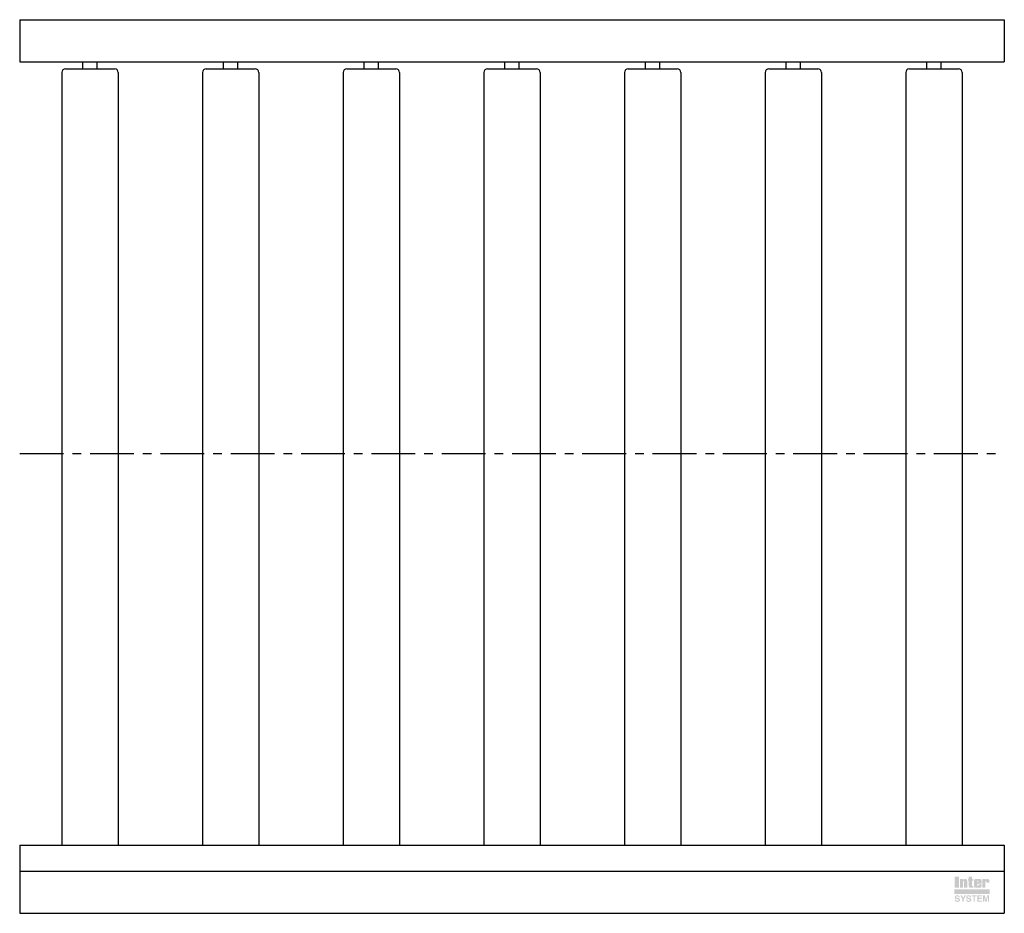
# Model space of a CAD drawing. Header units: millimetres. Extents: x 0 to 1400, y -654 to 617.
import ezdxf

# ---------------------------------------------------------------- set-up
doc = ezdxf.new("R2010")
doc.units = ezdxf.units.MM
doc.header["$LTSCALE"] = 50
doc.linetypes.add('CENTER', pattern=[2, 1.25, -0.25, 0.25, -0.25])
doc.layers.get('0').update_dxf_attribs({"linetype": 'CONTINUOUS', "lineweight": 50})
for name, color, linetype, lineweight in [('Centre Lines', 4, 'CENTER', 25), ('Frame', 1, 'CONTINUOUS', 25), ('Maxi', 31, 'CONTINUOUS', 25), ('Rollers', 7, 'CONTINUOUS', 25)]:
    doc.layers.add(name, color=color, linetype=linetype, lineweight=lineweight)

# ---------------------------------------------------------------- blocks, each defined once
blk = doc.blocks.new('A$C51AD001C')
at = {"layer": 'Rollers'}
for p, q in [((5, 546.5), (75, 546.5)), ((30, 546.5), (30, 556.5)), ((50, 546.5), (50, 556.5)), ((0, 541.5), (0, -556.5)), ((80, 541.5), (80, -556.5))]:
    blk.add_line(p, q, dxfattribs=at)
for centre, start, end in [((5, 541.5), 90, 180), ((75, 541.5), 0, 90)]:
    blk.add_arc(centre, 5, start, end, dxfattribs=at)

msp = doc.modelspace()

# ---------------------------------------------------------------- hatches: boundary and pattern name
at = {"layer": 'Frame'}
h = msp.add_hatch(color=254, dxfattribs=at)
h.paths.add_polyline_path([(1373.3, -608.1), (1373.3, -608), (1373.4, -607.9), (1373.5, -607.8), (1373.6, -607.7), (1373.7, -607.6), (1373.9, -607.6), (1374, -607.6), (1374.2, -607.7), (1374.3, -607.8), (1374.4, -607.9), (1374.4, -608), (1374.5, -608.1), (1374.5, -608.4), (1374.5, -608.6), (1374.5, -609.8), (1378.9, -609.8), (1378.9, -608.4), (1378.9, -608), (1378.8, -607.5), (1378.8, -607.2), (1378.7, -606.8), (1378.6, -606.5), (1378.4, -606.2), (1378.3, -605.9), (1378.1, -605.7), (1377.9, -605.4), (1377.7, -605.3), (1377.4, -605.1), (1377.1, -605), (1376.8, -604.9), (1376.5, -604.8), (1376.2, -604.8), (1375.8, -604.7), (1375.6, -604.7), (1375.4, -604.8), (1375.3, -604.8), (1375.1, -604.8), (1374.9, -604.8), (1374.7, -604.9), (1374.6, -604.9), (1374.4, -604.9), (1374.3, -605), (1374.1, -605.1), (1373.9, -605.1), (1373.8, -605.2), (1373.6, -605.3), (1373.4, -605.4), (1373.3, -605.5), (1373.1, -605.6), (1373.1, -604.8), (1368.6, -604.8), (1368.6, -617.3), (1373.2, -617.3), (1373.2, -608.6), (1373.3, -608.4)])
h.paths.add_polyline_path([(1367.6, -607.6), (1367.6, -607.2), (1367.5, -606.9), (1367.5, -606.6), (1367.4, -606.3), (1367.3, -606), (1367.2, -605.8), (1367.1, -605.6), (1366.9, -605.4), (1366.7, -605.2), (1366.5, -605.1), (1366.2, -605), (1366, -604.9), (1365.7, -604.8), (1365.3, -604.8), (1364.9, -604.8), (1364.5, -604.7), (1360.1, -604.7), (1359.6, -604.8), (1359.2, -604.8), (1358.9, -604.8), (1358.6, -604.9), (1358.3, -605), (1358.1, -605.1), (1357.8, -605.2), (1357.7, -605.4), (1357.5, -605.6), (1357.4, -605.8), (1357.2, -606), (1357.2, -606.3), (1357.1, -606.6), (1357.1, -606.9), (1357, -607.2), (1357, -607.6), (1357, -614.5), (1357, -614.9), (1357.1, -615.2), (1357.1, -615.5), (1357.2, -615.8), (1357.2, -616.1), (1357.4, -616.3), (1357.5, -616.5), (1357.7, -616.7), (1357.8, -616.9), (1358.1, -617), (1358.3, -617.1), (1358.6, -617.2), (1358.9, -617.2), (1359.2, -617.3), (1359.6, -617.3), (1360.1, -617.3), (1364.5, -617.3), (1364.9, -617.3), (1365.3, -617.3), (1365.7, -617.2), (1366, -617.2), (1366.2, -617.1), (1366.5, -617), (1366.7, -616.9), (1366.9, -616.7), (1367.1, -616.5), (1367.2, -616.3), (1367.3, -616.1), (1367.4, -615.8), (1367.5, -615.5), (1367.5, -615.2), (1367.6, -614.9), (1367.6, -614.5), (1367.6, -612.4), (1362.9, -612.4), (1362.9, -614), (1362.9, -614.2), (1362.9, -614.4), (1362.8, -614.6), (1362.8, -614.7), (1362.7, -614.8), (1362.6, -614.9), (1362.4, -614.9), (1362.3, -614.9), (1362.1, -614.9), (1362, -614.9), (1361.9, -614.8), (1361.8, -614.7), (1361.7, -614.6), (1361.7, -614.4), (1361.6, -614.2), (1361.6, -614), (1361.6, -611.4), (1367.6, -611.4)])
h.paths.add_polyline_path([(1363, -609.2), (1361.6, -609.2), (1361.6, -608.2), (1361.6, -607.9), (1361.7, -607.7), (1361.7, -607.5), (1361.8, -607.4), (1361.9, -607.3), (1362, -607.2), (1362.1, -607.1), (1362.3, -607.1), (1362.4, -607.1), (1362.6, -607.2), (1362.7, -607.3), (1362.8, -607.4), (1362.9, -607.5), (1362.9, -607.7), (1363, -607.9), (1363, -608.2)], flags=16)
h.paths.add_polyline_path([(1354.1, -607.2), (1356, -607.2), (1356, -604.8), (1354.1, -604.8), (1354.1, -601.4), (1349.5, -601.4), (1349.5, -604.8), (1348.3, -604.8), (1348.3, -607.2), (1349.5, -607.2), (1349.5, -614.5), (1349.5, -614.8), (1349.5, -615.2), (1349.6, -615.5), (1349.7, -615.8), (1349.7, -616), (1349.8, -616.2), (1350, -616.5), (1350.1, -616.6), (1350.3, -616.8), (1350.5, -616.9), (1350.8, -617), (1351.1, -617.1), (1351.4, -617.2), (1351.7, -617.2), (1352.1, -617.3), (1352.5, -617.3), (1356, -617.3), (1356, -614.9), (1355.1, -614.9), (1354.9, -614.9), (1354.7, -614.9), (1354.5, -614.9), (1354.3, -614.8), (1354.2, -614.7), (1354.1, -614.6), (1354.1, -614.5), (1354.1, -614.3)])
h.paths.add_polyline_path([(1347.3, -608.4), (1347.3, -608), (1347.3, -607.5), (1347.2, -607.2), (1347.1, -606.8), (1347, -606.5), (1346.9, -606.2), (1346.7, -605.9), (1346.5, -605.7), (1346.3, -605.4), (1346, -605.3), (1345.8, -605.1), (1345.5, -605), (1345.2, -604.9), (1344.9, -604.8), (1344.5, -604.8), (1344.1, -604.7), (1343.9, -604.7), (1343.7, -604.8), (1343.6, -604.8), (1343.4, -604.8), (1343.2, -604.8), (1343, -604.9), (1342.8, -604.9), (1342.7, -604.9), (1342.5, -605), (1342.3, -605.1), (1342.2, -605.1), (1342, -605.2), (1341.8, -605.3), (1341.7, -605.4), (1341.5, -605.5), (1341.3, -605.6), (1341.3, -604.8), (1336.8, -604.8), (1336.8, -617.3), (1341.5, -617.3), (1341.5, -608.6), (1341.5, -608.4), (1341.5, -608.1), (1341.5, -608), (1341.6, -607.9), (1341.7, -607.8), (1341.8, -607.7), (1341.9, -607.6), (1342.1, -607.6), (1342.2, -607.6), (1342.4, -607.7), (1342.5, -607.8), (1342.6, -607.9), (1342.7, -608), (1342.7, -608.1), (1342.7, -608.4), (1342.7, -608.6), (1342.7, -617.3), (1347.3, -617.3)])
h.paths.add_polyline_path([(1335.5, -601.4), (1329.4, -601.4), (1329.4, -617.3), (1335.5, -617.3)])
msp.add_hatch(color=1, dxfattribs=at).paths.add_polyline_path([(1379, -625.9), (1379, -619.5), (1329, -619.5), (1329, -625.9)])
h = msp.add_hatch(color=7, dxfattribs=at)
h.paths.add_polyline_path([(1372.4, -628), (1369.6, -628), (1369.6, -637), (1371.4, -637), (1371.4, -629.5), (1371.4, -629.5), (1373, -637), (1374.9, -637), (1376.6, -629.5), (1376.6, -629.5), (1376.6, -637), (1378.4, -637), (1378.4, -628), (1375.6, -628), (1374, -635.1)])
h.paths.add_polyline_path([(1368.3, -628), (1361.6, -628), (1361.6, -637), (1368.4, -637), (1368.4, -635.4), (1363.5, -635.4), (1363.5, -633.1), (1367.9, -633.1), (1367.9, -631.5), (1363.5, -631.5), (1363.5, -629.6), (1368.3, -629.6)])
h.paths.add_polyline_path([(1360.8, -628), (1353.5, -628), (1353.5, -629.6), (1356.2, -629.6), (1356.2, -637), (1358, -637), (1358, -629.6), (1360.8, -629.6)])
h.paths.add_polyline_path([(1351.6, -628.4), (1351.3, -628.2), (1351, -628.1), (1350.6, -628), (1350.2, -627.9), (1349.8, -627.8), (1349.3, -627.8), (1348.9, -627.8), (1348.5, -627.9), (1348.2, -627.9), (1347.8, -628), (1347.5, -628.1), (1347.3, -628.2), (1347, -628.4), (1346.8, -628.6), (1346.6, -628.7), (1346.4, -628.9), (1346.2, -629.2), (1346.1, -629.4), (1346, -629.7), (1345.9, -629.9), (1345.9, -630.2), (1345.9, -630.5), (1345.9, -630.8), (1345.9, -631.2), (1346, -631.4), (1346.1, -631.7), (1346.2, -631.9), (1346.3, -632.1), (1346.5, -632.3), (1346.7, -632.5), (1346.9, -632.6), (1347.1, -632.7), (1347.4, -632.8), (1347.6, -633), (1347.9, -633), (1348.2, -633.1), (1348.5, -633.2), (1348.8, -633.3), (1348.9, -633.3), (1349, -633.3), (1349.1, -633.3), (1349.2, -633.3), (1349.3, -633.3), (1349.4, -633.4), (1349.6, -633.4), (1349.7, -633.4), (1350, -633.5), (1350.3, -633.6), (1350.6, -633.7), (1350.8, -633.8), (1351, -633.9), (1351.2, -634.1), (1351.3, -634.3), (1351.3, -634.6), (1351.3, -634.9), (1351.1, -635.2), (1350.9, -635.4), (1350.7, -635.5), (1350.3, -635.6), (1350, -635.7), (1349.7, -635.7), (1349.3, -635.7), (1349, -635.7), (1348.7, -635.6), (1348.4, -635.5), (1348.1, -635.4), (1347.9, -635.2), (1347.7, -634.9), (1347.6, -634.6), (1347.5, -634.3), (1345.7, -634.3), (1345.8, -634.7), (1345.8, -635), (1345.9, -635.3), (1346.1, -635.6), (1346.2, -635.9), (1346.4, -636.2), (1346.6, -636.4), (1346.9, -636.6), (1347.1, -636.7), (1347.4, -636.9), (1347.8, -637), (1348.1, -637.1), (1348.5, -637.2), (1348.8, -637.2), (1349.2, -637.3), (1349.7, -637.3), (1349.8, -637.3), (1350, -637.3), (1350.2, -637.2), (1350.4, -637.2), (1350.7, -637.1), (1351, -637), (1351.3, -636.9), (1351.6, -636.8), (1351.9, -636.6), (1352.2, -636.4), (1352.4, -636.2), (1352.7, -635.9), (1352.8, -635.6), (1353, -635.2), (1353.1, -634.8), (1353.1, -634.3), (1353.1, -634.1), (1353, -633.8), (1353, -633.6), (1352.9, -633.3), (1352.8, -633.2), (1352.7, -633), (1352.6, -632.8), (1352.5, -632.7), (1352.3, -632.5), (1352.1, -632.4), (1351.9, -632.3), (1351.7, -632.2), (1351.4, -632.1), (1351.1, -632), (1350.8, -631.9), (1350.5, -631.8), (1350.4, -631.8), (1350.2, -631.8), (1350.1, -631.7), (1349.9, -631.7), (1349.8, -631.7), (1349.7, -631.6), (1349.5, -631.6), (1349.4, -631.6), (1349.2, -631.5), (1349.1, -631.5), (1349, -631.5), (1348.8, -631.4), (1348.7, -631.4), (1348.6, -631.4), (1348.4, -631.3), (1348.3, -631.3), (1348.1, -631.2), (1348, -631.1), (1347.8, -631), (1347.7, -630.9), (1347.7, -630.8), (1347.6, -630.7), (1347.6, -630.5), (1347.6, -630.4), (1347.6, -630.1), (1347.8, -629.9), (1347.9, -629.7), (1348.1, -629.6), (1348.4, -629.5), (1348.6, -629.4), (1348.9, -629.4), (1349.2, -629.4), (1349.5, -629.4), (1349.8, -629.4), (1350.1, -629.5), (1350.4, -629.6), (1350.7, -629.8), (1350.8, -630), (1351, -630.3), (1351, -630.7), (1352.8, -630.7), (1352.8, -630.4), (1352.8, -630.2), (1352.7, -630), (1352.6, -629.7), (1352.5, -629.5), (1352.4, -629.2), (1352.3, -629), (1352.1, -628.8), (1351.8, -628.6)])
h.paths.add_polyline_path([(1345.3, -628), (1343.2, -628), (1341.5, -631.9), (1339.5, -628), (1337.4, -628), (1340.5, -633.6), (1340.5, -637), (1342.3, -637), (1342.3, -633.7)])
h.paths.add_polyline_path([(1335.5, -628.4), (1335.2, -628.2), (1334.9, -628.1), (1334.5, -628), (1334.1, -627.9), (1333.7, -627.8), (1333.2, -627.8), (1332.8, -627.8), (1332.4, -627.9), (1332, -627.9), (1331.7, -628), (1331.4, -628.1), (1331.1, -628.2), (1330.9, -628.4), (1330.6, -628.6), (1330.4, -628.7), (1330.3, -628.9), (1330.1, -629.2), (1330, -629.4), (1329.9, -629.7), (1329.8, -629.9), (1329.7, -630.2), (1329.7, -630.5), (1329.7, -630.8), (1329.8, -631.2), (1329.8, -631.4), (1329.9, -631.7), (1330, -631.9), (1330.2, -632.1), (1330.4, -632.3), (1330.6, -632.5), (1330.8, -632.6), (1331, -632.7), (1331.2, -632.8), (1331.5, -633), (1331.8, -633), (1332.1, -633.1), (1332.4, -633.2), (1332.7, -633.3), (1332.8, -633.3), (1332.9, -633.3), (1333, -633.3), (1333.1, -633.3), (1333.2, -633.3), (1333.3, -633.4), (1333.4, -633.4), (1333.5, -633.4), (1333.9, -633.5), (1334.2, -633.6), (1334.5, -633.7), (1334.7, -633.8), (1334.9, -633.9), (1335, -634.1), (1335.1, -634.3), (1335.1, -634.6), (1335.1, -634.9), (1335, -635.2), (1334.8, -635.4), (1334.5, -635.5), (1334.2, -635.6), (1333.9, -635.7), (1333.5, -635.7), (1333.2, -635.7), (1332.8, -635.7), (1332.5, -635.6), (1332.2, -635.5), (1332, -635.4), (1331.7, -635.2), (1331.6, -634.9), (1331.5, -634.6), (1331.4, -634.3), (1329.6, -634.3), (1329.6, -634.7), (1329.7, -635), (1329.8, -635.3), (1329.9, -635.6), (1330.1, -635.9), (1330.2, -636.2), (1330.5, -636.4), (1330.7, -636.6), (1331, -636.7), (1331.3, -636.9), (1331.6, -637), (1331.9, -637.1), (1332.3, -637.2), (1332.7, -637.2), (1333.1, -637.3), (1333.5, -637.3), (1333.7, -637.3), (1333.8, -637.3), (1334.1, -637.2), (1334.3, -637.2), (1334.6, -637.1), (1334.9, -637), (1335.2, -636.9), (1335.5, -636.8), (1335.8, -636.6), (1336.1, -636.4), (1336.3, -636.2), (1336.5, -635.9), (1336.7, -635.6), (1336.9, -635.2), (1336.9, -634.8), (1337, -634.3), (1337, -634.1), (1336.9, -633.8), (1336.9, -633.6), (1336.8, -633.3), (1336.7, -633.2), (1336.6, -633), (1336.5, -632.8), (1336.3, -632.7), (1336.2, -632.5), (1336, -632.4), (1335.8, -632.3), (1335.5, -632.2), (1335.3, -632.1), (1335, -632), (1334.7, -631.9), (1334.4, -631.8), (1334.2, -631.8), (1334.1, -631.8), (1333.9, -631.7), (1333.8, -631.7), (1333.6, -631.7), (1333.5, -631.6), (1333.4, -631.6), (1333.2, -631.6), (1333.1, -631.5), (1333, -631.5), (1332.8, -631.5), (1332.7, -631.4), (1332.6, -631.4), (1332.4, -631.4), (1332.3, -631.3), (1332.2, -631.3), (1332, -631.2), (1331.8, -631.1), (1331.7, -631), (1331.6, -630.9), (1331.5, -630.8), (1331.5, -630.7), (1331.5, -630.5), (1331.5, -630.4), (1331.5, -630.1), (1331.6, -629.9), (1331.8, -629.7), (1332, -629.6), (1332.2, -629.5), (1332.5, -629.4), (1332.8, -629.4), (1333, -629.4), (1333.4, -629.4), (1333.7, -629.4), (1334, -629.5), (1334.3, -629.6), (1334.5, -629.8), (1334.7, -630), (1334.8, -630.3), (1334.9, -630.7), (1336.7, -630.7), (1336.7, -630.4), (1336.7, -630.2), (1336.6, -630), (1336.5, -629.7), (1336.4, -629.5), (1336.3, -629.2), (1336.1, -629), (1335.9, -628.8), (1335.7, -628.6)])

# ---------------------------------------------------------------- linework, layer by layer
at = {"layer": 'Centre Lines'}
msp.add_line((0, 0), (1400, 0), dxfattribs=at)
at = {"layer": 'Maxi'}
for p, q in [((0, 616.5), (1400, 616.5)), ((0, 616.5), (0, 556.5)), ((1400, 616.5), (1400, 556.5)), ((0, 556.5), (1400, 556.5)), ((0, -556.5), (1400, -556.5)), ((0, -556.5), (0, -653.5)), ((1400, -556.5), (1400, -653.5)), ((0, -593.5), (1400, -593.5)), ((0, -653.5), (1400, -653.5))]:
    msp.add_line(p, q, dxfattribs=at)

# ---------------------------------------------------------------- block references
for p in [(60, 0), (260, 0), (460, 0), (660, 0), (860, 0), (1060, 0), (1260, 0)]:
    msp.add_blockref('A$C51AD001C', p)

doc.saveas('drawing.dxf')
